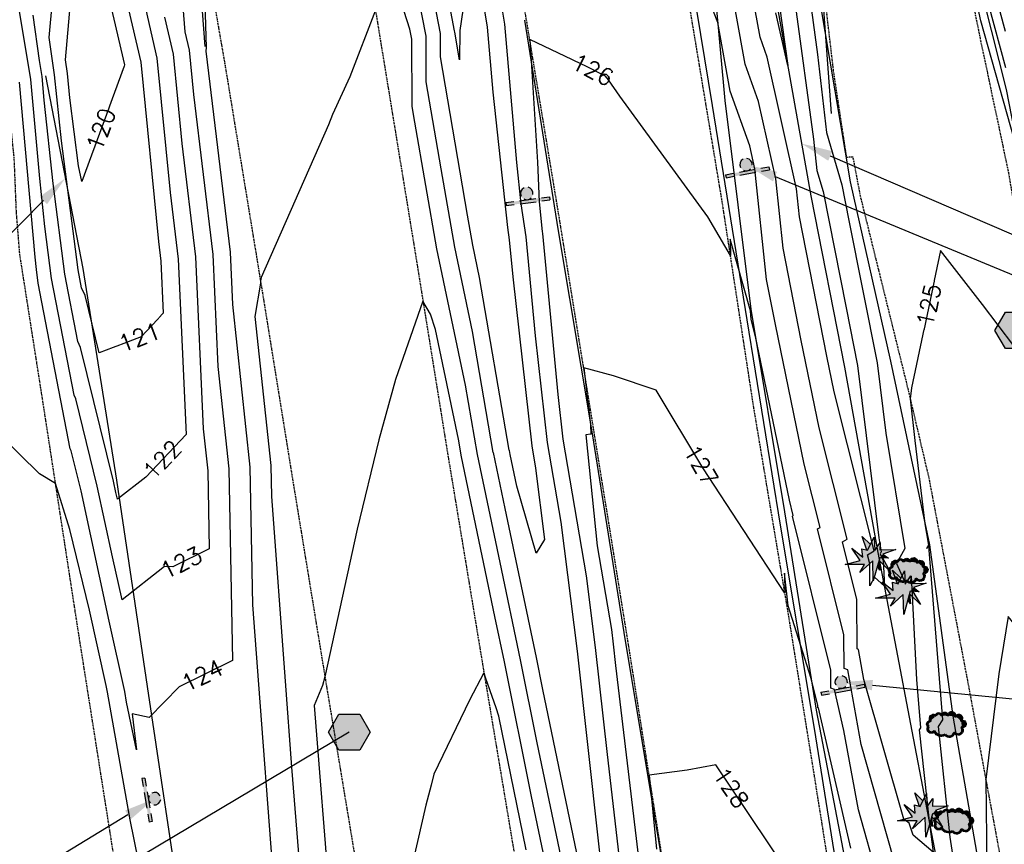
# Model space of a CAD drawing. Header units: feet. Extents: x 351431 to 355879, y 310968 to 329728.
# Tile 189 of 254: x 352935 to 353171, y 324708 to 324905. Entities that reach past the tile are written whole.
import ezdxf

# ---------------------------------------------------------------- set-up
doc = ezdxf.new("R2010")
doc.units = ezdxf.units.FT
doc.header["$MEASUREMENT"] = 0
doc.linetypes.add('D25', pattern=[0.375, 0.25, -0.125])
for name, color, linetype in [('ELIF', 153, 'LINKFENCE'), ('ELIG', 41, 'Continuous'), ('ELTCH-EG1', 253, 'Continuous'), ('ELTCN-EG1', 251, 'Continuous'), ('ELYSP', 1, 'D25'), ('ELYSS', 2, 'Continuous'), ('ESFS', 153, 'Continuous'), ('ESGH', 1, 'Continuous'), ('ESIO', 4, 'Continuous'), ('ESMask', 155, 'Continuous'), ('ETFS', 6, 'Continuous'), ('ETGH', 4, 'Continuous'), ('ETIF', 4, 'Continuous'), ('ETTC', 252, 'Continuous')]:
    doc.layers.add(name, color=color, linetype=linetype)
doc.styles.add('L80', font='simplex', dxfattribs={"height": 4})
doc.styles.add('ROMANSM', font='romansm.shx')
doc.linetypes.add('LINKFENCE', pattern='A,0.25,-0.08,0.25,-0.08,["X",ROMANSM,S=0.08,R=0,X=-0.004,Y=-0.04],-0.12', length=0.78)

# ---------------------------------------------------------------- blocks, each defined once
blk = doc.blocks.new('ESIPUBSIGN')
at = {"layer": 'ESMask'}
h = blk.add_hatch(color=256, dxfattribs=at)
edge = h.paths.add_edge_path()
edge.add_arc((0, 0), 0.03, 90, 450)
for p, q in [((-0.03, 0.1047), (-0.0447, 0.1047)), ((-0.0447, 0.1047), (-0.0447, 0.066)), ((-0.03, 0.1047), (-0.03, 0.066)), ((-0.0447, 0.0381), (-0.0447, -0.0393)), ((-0.03, 0.0381), (-0.03, -0.0393)), ((-0.0447, -0.0672), (-0.0447, -0.1059)), ((-0.03, -0.0672), (-0.03, -0.1059)), ((-0.03, -0.1059), (-0.0447, -0.1059))]:
    blk.add_line(p, q)
for start, end in [(144.2314, 216.3563), (17.9702, 107.0495), (253.5383, 340.7883)]:
    blk.add_arc((0, 0), 0.03, start, end)
blk.add_solid([(-0.0447, -0.1059), (-0.03, -0.1059), (-0.0447, 0.1047), (-0.03, 0.1047)], dxfattribs=at)
blk = doc.blocks.new('ESICTREE')
blk.add_lwpolyline([(-0.0228, 0.0326), (0.0086, 0.0955), (0.012, 0.0318), (0.0384, 0.0707), (0.0368, 0.0342), (0.1121, 0.0359), (0.0509, 0.0144), (0.0782, -0.0055), (0.036, -0.003), (0.0045, -0.1139), (0.002, -0.0179), (-0.0592, -0.0742), (-0.0369, -0.0353), (-0.1304, -0.0353), (-0.0584, -0.0162), (-0.0982, 0.0425), (-0.046, 0.0003), (-0.0493, 0.04)], close=True)
for points in [[(-0.0255, 0.0334), (-0.0485, 0.0988), (-0.0089, 0.0605)], [(0.0483, -0.0037), (0.084, -0.0667), (0.0324, -0.0157), (0.0368, -0.0626), (0.0245, -0.0432)]]:
    blk.add_lwpolyline(points)
at = {"layer": 'ESMask'}
for points in [[(-0.0255, 0.0334), (-0.0485, 0.0988), (-0.0228, 0.0326), (-0.0089, 0.0605)], [(-0.0228, 0.0326), (0.0086, 0.0955), (-0.0369, -0.0353), (0.002, -0.0179)], [(0.002, -0.0179), (0.0086, 0.0955), (0.036, -0.003), (0.012, 0.0318)], [(0.012, 0.0318), (0.0384, 0.0707), (0.036, -0.003), (0.0368, 0.0342)], [(-0.0369, -0.0353), (-0.0584, -0.0162), (-0.046, 0.0003), (-0.0982, 0.0425)], [(-0.046, 0.0003), (-0.0369, -0.0353), (-0.0493, 0.04), (-0.0228, 0.0326)], [(0.0368, 0.0342), (0.1121, 0.0359), (0.036, -0.003), (0.0509, 0.0144)], [(0.036, -0.003), (0.0509, 0.0144), (0.0782, -0.0055)], [(-0.0369, -0.0353), (-0.1304, -0.0353), (-0.0584, -0.0162)], [(-0.0369, -0.0353), (0.002, -0.0179), (-0.0592, -0.0742)], [(0.002, -0.0179), (0.036, -0.003), (0.0045, -0.1139)], [(0.0245, -0.0432), (0.0368, -0.0626), (0.0324, -0.0157)], [(0.0324, -0.0157), (0.036, -0.003), (0.084, -0.0667), (0.0483, -0.0037)]]:
    blk.add_solid(points, dxfattribs=at)
blk = doc.blocks.new('ESIDTREE')
blk.add_lwpolyline([(-0.0825, 0.0208, -0.658219), (-0.0543, 0.049, -0.594626), (-0.0245, 0.0498, -0.704437), (0.0052, 0.0498, -0.885068), (0.0416, 0.0438, -0.916303), (0.0721, 0.0223, -1.027393), (0.0751, -0.0141, -0.880235), (0.0364, -0.0431, -0.569977), (-0.0089, -0.052, -0.370407), (-0.061, -0.0364, -0.824221), (-0.0922, -0.0097, -0.566054), (-0.0825, 0.0208, -0.480508)], format="xyb")
at = {"layer": 'ESMask', "const_width": 0.01}
blk.add_lwpolyline([(-0.0779, 0.0227, -0.792768), (-0.0511, 0.0413, -0.768721), (-0.0289, 0.0473, 0.639322), (-0.0198, 0.0481, -0.704437), (0.0005, 0.0481, 0.72706), (0.01, 0.0484, -0.885068), (0.0366, 0.044, 0.713475), (0.0454, 0.0406, -0.916303), (0.0678, 0.0248, 0.615666), (0.0727, 0.0173, -1.027393), (0.0748, -0.0091, 0.556873), (0.0707, -0.0166, -0.880235), (0.04, -0.0396, 0.556256), (0.0317, -0.0414, -0.62875), (-0.0075, -0.0457, -0.457201), (-0.0599, -0.0275, -1.148825), (-0.0854, -0.0089, -0.666281), (-0.0814, 0.0159, 0.45741)], format="xyb", close=True, dxfattribs=at)
at = {"layer": 'ESMask'}
for points in [[(-0.0825, 0.0208), (-0.0543, 0.049), (0.0721, 0.0223), (0.0416, 0.0438)], [(-0.0187, 0.044), (-0.0158, 0.0532), (-0.0004, 0.0423), (-0.0009, 0.052)], [(0.0105, 0.0432), (0.0168, 0.0574), (0.0348, 0.0399), (0.0336, 0.0548)], [(-0.0825, 0.0208), (-0.0922, -0.0097), (0.0721, 0.0223), (0.0751, -0.0141)], [(-0.079, 0.0326), (-0.0729, 0.0238), (-0.0638, 0.0466), (-0.0573, 0.0372)], [(0.0445, 0.0383), (0.0562, 0.0462), (0.0628, 0.0226), (0.0702, 0.0328)], [(0.0704, -0.0072), (0.085, -0.004), (0.0691, 0.0173), (0.0823, 0.0154)], [(-0.087, -0.0082), (-0.0836, -0.0336), (0.0749, -0.0108), (0.0649, -0.0431)], [(-0.0495, -0.0328), (-0.05, -0.0434), (0.0292, -0.0385), (0.018, -0.0545)]]:
    blk.add_solid(points, dxfattribs=at)
blk = doc.blocks.new('TH')
blk.add_hatch(color=256).paths.add_polyline_path([(-0.05, 0.0866), (0.05, 0.0866), (0.1, 0), (0.05, -0.0866), (-0.05, -0.0866), (-0.1, 0)])
for p, q in [((-0.1, 0), (-0.05, 0.0866)), ((-0.05, 0.0866), (0.05, 0.0866)), ((0.05, 0.0866), (0.1, 0)), ((-0.05, -0.0866), (-0.1, 0)), ((0.1, 0), (0.05, -0.0866)), ((0.05, -0.0866), (-0.05, -0.0866))]:
    blk.add_line(p, q)

msp = doc.modelspace()

# ---------------------------------------------------------------- linework, layer by layer
at = {"layer": 'ELIF', "flags": 128}
for points in [[(353110.38, 324938.63), (353116.29, 324908.37), (353124.28, 324863.08), (353132.33, 324822.08), (353140.36, 324777.81), (353148.44, 324735.08), (353158.31, 324683.93), (353166.9, 324634.57), (353175.42, 324589.05), (353183.44, 324543.69), (353192.55, 324493.76), (353199.73, 324456.14), (353210.29, 324398.49), (353217.04, 324361.44), (353226.23, 324312.11), (353234.53, 324268.15), (353241.15, 324225.34), (353250.32, 324180.76), (353259.63, 324130.26), (353267.41, 324088.16), (353275.97, 324041.83), (353285.13, 323992.61), (353293.43, 323942.5), (353298.47, 323919.12), (353307.06, 323865.8), (353316.3, 323813.4), (353323.15, 323760.62), (353331.15, 323714.26), (353338.94, 323666.21), (353347.86, 323609.35), (353358.01, 323548.78), (353365.87, 323500.71), (353375.13, 323445.75), (353383.15, 323398.35), (353390.57, 323350.68), (353399.52, 323296.79), (353407.61, 323240.76), (353415.09, 323201.77), (353423.17, 323148.1), (353431.96, 323094.65), (353441.3, 323036.84), (353447.07, 323002.32), (353456.63, 322939.16), (353464.01, 322890.13), (353471.35, 322834.46), (353477.53, 322784.54), (353483.18, 322731.36), (353489.82, 322668.48), (353495, 322612.99), (353499.66, 322561.14), (353503.94, 322504.73), (353505.62, 322487.81), (353509.39, 322437.08), (353512.9, 322397.33)], [(352941.3, 324891.78), (352950.18, 324845.71), (352958.26, 324795.06), (352965.57, 324745.74), (352974.1, 324688.66), (352981.19, 324641.23), (352989.89, 324588.43), (352998.26, 324538.07), (353006.94, 324481.06), (353014.66, 324433.49), (353023.9, 324379.6), (353033.24, 324317.17), (353041.06, 324268.59), (353049.23, 324218.96), (353053.1, 324195.55), (353060.96, 324147.56), (353068, 324099.21), (353075.08, 324054.84), (353082.96, 324008.61), (353091.74, 323949.44), (353099.39, 323900.21), (353108.11, 323847.93), (353117.6, 323792.39), (353120.34, 323773.57)]]:
    msp.add_lwpolyline(points, dxfattribs=at)
at = {"layer": 'ELIG', "flags": 128}
for points in [[(353174.78, 324870.14), (353164.93, 324904.86), (353156.42, 324944.07), (353148.87, 324983.71), (353140.04, 325032.18)], [(353087.14, 324968.69), (353092.31, 324935.64), (353100.72, 324884.66), (353109.01, 324833.38), (353116.96, 324784.34), (353125.08, 324735.72), (353133.2, 324684.89), (353142.02, 324638.67)], [(353120.25, 324957.87), (353126.49, 324919.58), (353129.15, 324882.72)], [(352973.67, 324950), (352977.39, 324925.25), (352979.41, 324898.78)], [(353055.86, 324905.08), (353063.9, 324854.67), (353071.98, 324806.11), (353079.9, 324756.64), (353088.19, 324707), (353096.06, 324657.75), (353102.37, 324618.18), (353103.71, 324608.2), (353107.53, 324578.95)]]:
    msp.add_lwpolyline(points, dxfattribs=at)
at = {"layer": 'ELTCN-EG1', "flags": 128}
for points, elevation in [([(353041.08, 324907.46), (353040.33, 324902.56), (353040.25, 324895.57), (353039.13, 324902.17), (353039.12, 324902.49), (353034.41, 324927.46)], 123), ([(353170.98, 324893.66), (353162.82, 324923.72)], 124), ([(353170.86, 324902.38), (353165.18, 324923.3)], 123), ([(353120.53, 324908.81), (353124.93, 324876.64), (353125.78, 324869.14), (353127.26, 324864.12), (353132.76, 324836.29), (353135.5, 324822.49), (353140.59, 324781.3), (353141.15, 324777.92), (353140.9, 324777.48), (353141.64, 324775.83), (353141.89, 324769.72), (353139.5, 324771.87), (353138.45, 324769.81), (353138.42, 324775.06), (353137.87, 324777.25), (353139.46, 324778.2), (353129.9, 324816.2), (353128.15, 324824.68), (353121.63, 324858.06), (353120.92, 324864.69), (353113.88, 324896.18), (353112.17, 324900.97), (353108.53, 324921.02)], 123), ([(353044.26, 324919.43), (353046.93, 324903.41), (353048.25, 324887.85), (353051.74, 324855.48), (353052.18, 324852.53), (353053.03, 324843.66), (353057.55, 324803.27), (353058.47, 324797.93), (353060.61, 324780.88), (353058.61, 324777.62), (353054, 324793.66), (353052.42, 324801.2), (353052.21, 324802.19), (353052.18, 324802.21), (353045.05, 324843.51), (353043.43, 324851.23), (353042.18, 324858.4), (353035.73, 324896.25), (353035.71, 324901.84), (353032.42, 324919.27)], 124), ([(353064.9, 324703.35), (353058.87, 324732.24), (353054.84, 324752.15), (353049.97, 324775.38), (353044.58, 324801.17), (353044.57, 324801.18), (353041.71, 324817.75), (353034.86, 324850.36), (353029.58, 324880.66), (353028.94, 324884.41), (353028.88, 324900.54), (353028.43, 324902.88), (353024.22, 324915.92)], 126), ([(353116.84, 324908.43), (353118.79, 324894.22), (353115.97, 324906.78)], 122), ([(353020.19, 324907.46), (353014.04, 324891.5), (353009.87, 324882.52), (353008.92, 324879.99), (352992.86, 324843.54), (352992.68, 324842.71), (352992.65, 324842.21), (352991.37, 324834.17), (352995.17, 324798.59), (352995.32, 324791.19), (352998.59, 324747.01), (353000.14, 324726.46), (353002.82, 324692.87)], 126), ([(353061.03, 324702.7), (353057.53, 324719.45), (353051.02, 324751.66), (353048.75, 324762.47), (353040.77, 324800.67), (353040.77, 324800.67), (353040.04, 324804.87), (353034.53, 324831.11), (353033.37, 324834.77), (353031.55, 324837.89), (353024.98, 324819.14), (353021.02, 324804.73), (353015.79, 324783.36), (353008.1, 324748.06), (353007.5, 324745.97), (353005.51, 324741.17), (353009.25, 324694.17)], 127), ([(353201.34, 324688.28), (353196.95, 324710.6), (353193.96, 324721.25), (353191.32, 324730.36), (353186.78, 324736.93), (353178.79, 324750.34), (353175.03, 324758.2), (353171.49, 324762.49), (353169.27, 324748.78), (353166.16, 324723.51), (353166.49, 324695.44)], 126), ([(353056.19, 324706.67), (353049.72, 324738.64), (353049.05, 324740.62), (353046.13, 324749.04), (353042.65, 324742.44), (353034.14, 324724.8), (353033.5, 324722.16), (353032.21, 324717.38), (353025.11, 324686.44)], 128)]:
    msp.add_lwpolyline(points, dxfattribs=dict(at, elevation=elevation))
at = {"layer": 'ELYSP', "flags": 128}
for points in [[(351862.52, 329554.66), (351868.48, 329538.31), (351869.42, 329535.95), (351870.63, 329533.34), (351871.84, 329531.02), (351898.68, 329481.43), (351924.63, 329434.28), (351928.34, 329428.36), (351931.88, 329424.34), (351933, 329422.54), (351952.19, 329389.41), (351978.48, 329342.28), (352004.81, 329294.75), (352030.84, 329247.33), (352060.63, 329194.08), (352086.79, 329146.62), (352116.65, 329092.67), (352140.95, 329048.32), (352164.81, 329004.89), (352188.15, 328962.14), (352212.85, 328916.49), (352228.2, 328887.95), (352236.33, 328872.41), (352258.49, 328829.36), (352280.54, 328783.38), (352290.03, 328762.79), (352309.71, 328719.23), (352329.72, 328673.69), (352349.1, 328626.81), (352367.07, 328581.15), (352373.57, 328564.01), (352390.32, 328517.88), (352406.22, 328471.17), (352421.7, 328424.27), (352436.86, 328376.11), (352450.25, 328329.8), (352462.61, 328281.12), (352475.09, 328231.87), (352486.25, 328185.11), (352496.74, 328135.09), (352505.62, 328086.27), (352514.54, 328033.94), (352521.76, 327989.77), (352531.3, 327933.73), (352538.7, 327889.39), (352547.72, 327833.41), (352554.93, 327789.91), (352563.81, 327734.73), (352571.11, 327689.55), (352579.84, 327635.26), (352587.38, 327589.57), (352596.28, 327533.25), (352603.29, 327489.34), (352612.56, 327432.99), (352619.66, 327389.61), (352628.79, 327333.57), (352636.36, 327289.78), (352645.14, 327234.58), (352652.62, 327189.46), (352661.63, 327134.08), (352668.69, 327089.35), (352675.89, 327044.48), (352682.73, 327000.59), (352686.56, 326976.32), (352694.26, 326927.21), (352698.66, 326895.64), (352706.97, 326847.16), (352714.25, 326799.55), (352722.48, 326747.2), (352729.75, 326701.34), (352737.97, 326649.53), (352746.56, 326595.61), (352754.07, 326548.63), (352762.09, 326498.76), (352770.28, 326448.66), (352778.28, 326399.02), (352786.42, 326348.21), (352794.41, 326298.89), (352802.47, 326248.63), (352810.51, 326199.31), (352818.65, 326148.92), (352826.64, 326099.4), (352835.05, 326048.43), (352843, 325999.3), (352851.33, 325946.41), (352858.97, 325899.03), (352867.02, 325848.86), (352874.94, 325799.46), (352883.36, 325747.23), (352891.16, 325699.21), (352899.48, 325647.1), (352907.27, 325599.21), (352915.42, 325548.05), (352923.22, 325499.12), (352931.65, 325447.72), (352940.42, 325398.62), (352949.15, 325347.91), (352957.47, 325299.11), (352966.11, 325246.23), (352973.26, 325199.22), (352981.71, 325147.47), (352989.51, 325099.49), (352994.9, 325068.59), (353000.4, 325032.81), (353006.91, 324993.6), (353012.12, 324957.22), (353021.58, 324898.88), (353029.63, 324849.76), (353037.69, 324799.9), (353045.8, 324751.02), (353054.11, 324701.43), (353062.02, 324652.29), (353070.04, 324602.96), (353077.96, 324553.87), (353085.91, 324505.09), (353094.14, 324454.84), (353102.2, 324406.14), (353110.06, 324356.36), (353118.02, 324307.22), (353125.92, 324257.7), (353133.91, 324207.71), (353141.65, 324159.13), (353149.64, 324109.53), (353157.86, 324060.15), (353165.85, 324010.86), (353173.75, 323961.19), (353181.54, 323912.02), (353189.31, 323862.86), (353197.18, 323812.79), (353205.17, 323763.84), (353213.16, 323713.91), (353220.85, 323664.89), (353228.93, 323615.88), (353236.82, 323566.31), (353244.93, 323517.07), (353252.73, 323467.46), (353260.77, 323417.72), (353268.41, 323368.86), (353276.49, 323319.6), (353284.34, 323270.41), (353292.33, 323221.36), (353299.99, 323171.68), (353307.93, 323122.47), (353316.1, 323072.76), (353323.86, 323023.29), (353332.53, 322971.2), (353340.22, 322922.22), (353347.13, 322874.57), (353353.74, 322823.54), (353359.62, 322773.77), (353365.17, 322724.35), (353370.3, 322674.05), (353375.32, 322625.03), (353379.87, 322575.18), (353384.18, 322525.33), (353387.85, 322475.76), (353391.39, 322426.12), (353394.47, 322376.08), (353397.29, 322326.88), (353399.17, 322276.61), (353401.08, 322227.34), (353402.1, 322175.29), (353403.06, 322127.63), (353403.66, 322075.2), (353403.64, 322026.39), (353403.67, 321975.84), (353403.97, 321926.36), (353403.89, 321875.83), (353404, 321870.12), (353405.85, 321868.24), (353409.01, 321827.04), (353412.79, 321812.81), (353417.65, 321807.44), (353422.66, 321811.83), (353426.67, 321827.75), (353429.86, 321842.46), (353429.64, 321876.49), (353429.54, 321926.15), (353429.75, 321976.4), (353429.79, 322027.56), (353429.97, 322076.64), (353429.72, 322128.27), (353429.25, 322177.1), (353428.85, 322227.79), (353428.22, 322277.97), (353427.15, 322328.04), (353425.56, 322378.43), (353423.62, 322427.85), (353421.45, 322478.53), (353418.44, 322525.97), (353414.47, 322578.5), (353410.55, 322629.29), (353406.58, 322678.66), (353401.12, 322728.54), (353395.2, 322777.93), (353389.23, 322827.82), (353382.69, 322878.03), (353375.18, 322928.17), (353367.76, 322976.62), (353359.81, 323029.14), (353352.32, 323077.72), (353344.64, 323128.12), (353336.86, 323177.53), (353329.17, 323226.11), (353321.25, 323275.45), (353313.08, 323325.09), (353304.98, 323374.58), (353296.9, 323424.28), (353289.12, 323472.69), (353281.01, 323522.56), (353272.96, 323571.98), (353264.82, 323621.91), (353256.83, 323670.94), (353248.87, 323720.32), (353240.85, 323769.6), (353233.06, 323818.82), (353224.88, 323868.78), (353216.97, 323917.79), (353209, 323967.62), (353201.01, 324016.34), (353192.87, 324065.93), (353184.88, 324115.09), (353176.89, 324164.41), (353168.84, 324213.83), (353160.97, 324263.08), (353152.94, 324312.58), (353144.91, 324361.58), (353136.98, 324411.25), (353129.01, 324459.9), (353120.97, 324509.72), (353111.8, 324559.29), (353103.71, 324608.2), (353096.64, 324657.7), (353088.4, 324707.05), (353080.52, 324756.9), (353072.54, 324806.18), (353064.63, 324854.91), (353056.29, 324905.17), (353046.88, 324963), (353040.5, 325001.65), (353034.51, 325038.43), (353032.08, 325056.91), (353025.4, 325088.03), (353026.74, 325090.76), (353025.08, 325099.84), (353017.26, 325149.09), (353009.07, 325199.67), (353001.18, 325249.31), (352992.9, 325300.49), (352985.13, 325349.2), (352977.11, 325399.98), (352969.08, 325449.2), (352960.89, 325500.26), (352953.27, 325549.21), (352944.97, 325600.34), (352937.08, 325649), (352928.75, 325700.88), (352920.89, 325749.35), (352912.73, 325800.14), (352904.9, 325849.4), (352896.71, 325900.39), (352888.84, 325949.1), (352880.4, 326000.29), (352872.64, 326049.08), (352864.39, 326099.28), (352856.34, 326149.02), (352848.26, 326199.2), (352840.19, 326249.08), (352832.22, 326298.89), (352824.01, 326349.18), (352815.93, 326399.61), (352807.57, 326449.38), (352799.67, 326499.18), (352791.56, 326549.6), (352782.84, 326599.22), (352774.42, 326655.56), (352766.72, 326704.51), (352759.08, 326752.71), (352751.12, 326803.37), (352743.48, 326851.72), (352736.98, 326891.46), (352731.78, 326926.57), (352723.7, 326979.14), (352719.25, 327005.2), (352712.08, 327050.01), (352704.85, 327094.46), (352697.35, 327139.97), (352688.23, 327195.49), (352680.89, 327240.25), (352672.13, 327294.7), (352664.68, 327340.33), (352655.67, 327395.92), (352648.53, 327439.83), (352639.52, 327495.27), (352632.47, 327539.74), (352623.57, 327595.47), (352616.32, 327639.82), (352607.25, 327696.56), (352600.2, 327740.15), (352591.08, 327795.89), (352583.74, 327839.91), (352574.34, 327896.71), (352567.07, 327939.86), (352557.56, 327996.32), (352550.22, 328040.19), (352541.44, 328091.31), (352531.4, 328143.34), (352531.45, 328143.34), (352520.62, 328192.63), (352509.03, 328240.63), (352496.55, 328290.59), (352483.55, 328339.04), (352470.58, 328386.05), (352455.86, 328435.02), (352438.97, 328481.36), (352424.2, 328530.36), (352407.62, 328575.42), (352400.09, 328594.71), (352382.61, 328639.43), (352363.23, 328687.59), (352344.26, 328731.71), (352323.27, 328778.58), (352313.92, 328797.66), (352289.67, 328845.52), (352266.59, 328888.4), (352258.52, 328902.89), (352241.23, 328932.66), (352222.63, 328964.17), (352215.23, 328975.86), (352188.32, 329018), (352161.34, 329060.22), (352134.23, 329102.69), (352100.69, 329155.16), (352074.93, 329201.67), (352045.48, 329255.23), (352019.65, 329301.99), (351992.93, 329350.38), (351967.17, 329397.28), (351942.01, 329443.17), (351916.49, 329489.9), (351902.82, 329514.6), (351891.6, 329531.22), (351884.34, 329540.62), (351870.15, 329558.58, 1.1946), (351862.45, 329554.85)], [(353068.78, 325081.2), (353059.79, 325130.82), (353054.34, 325155.7), (353050.44, 325180.1), (353042.67, 325229.05), (353034.75, 325278.39), (353026.9, 325327.68), (353018.78, 325377.2), (353010.76, 325426.96), (353002.8, 325475.92), (353002.27, 325480.56), (353003.09, 325490.02), (352999.17, 325526.21), (352995.92, 325576.57), (352992.11, 325626.32), (352988.61, 325676.13), (352985.03, 325726.54), (352981.58, 325776.61), (352978.35, 325826.48), (352975.51, 325876.67), (352973.38, 325926.93), (352972.55, 325977.71), (352973.45, 326028.64), (352976.27, 326079.44), (352980.56, 326131.21), (352986.11, 326182.56), (352992.85, 326233.84), (352998.89, 326285.84), (353001.66, 326310.07), (353003.03, 326310.18), (353003.26, 326292.83), (353003.37, 326281.97), (353001.14, 326233.1), (352999.43, 326189.08), (352997.03, 326142.19), (352994.25, 326087.03), (352993.07, 326061.77), (352992.64, 326051.58), (352992.11, 326037.31), (352991.6, 326021.32), (352991.39, 326013.91), (352991.22, 326006.55), (352991.1, 325999.01), (352991.03, 325991.05), (352991.02, 325986.83), (352991.04, 325978.9), (352991.11, 325971.5), (352991.23, 325964.39), (352991.4, 325957.34), (352991.97, 325938.45), (352992.25, 325931.14), (352992.61, 325923.15), (352993.36, 325908.17), (352993.86, 325899.19), (352997.17, 325850.58), (353000.97, 325801.36), (353004.35, 325753.19), (353007.68, 325705.72), (353010.79, 325657.89), (353014.16, 325608.78), (353017.99, 325560.75), (353020.5, 325533.13, 0.019742), (353041.98, 325394.4), (353050.75, 325346.25), (353059.79, 325297.37), (353068.79, 325249.36), (353077.56, 325201.69), (353086.07, 325149.74), (353088.55, 325129.46), (353092.31, 325102.76), (353096.48, 325085), (353104.39, 325048.38), (353109.53, 325018.68), (353116.21, 324982.77), (353123.93, 324941.8), (353129.71, 324892.6), (353132.8, 324872.3), (353134.34, 324872.41), (353136.09, 324863.13), (353147.48, 324817.06), (353152.51, 324795.67), (353161.67, 324747.67), (353170, 324702.8), (353178.77, 324656.31), (353187.4, 324609.65), (353195.85, 324563.27), (353205.07, 324513.34), (353214.27, 324462.79), (353223.23, 324413.12), (353232.99, 324360.56), (353250.73, 324265.13), (353259.17, 324218.85), (353268.13, 324171.77), (353276.65, 324124.79), (353285.47, 324077.76), (353293.95, 324031.48), (353302.49, 323984.28), (353310.47, 323936.95), (353318.29, 323888.82), (353325.95, 323841.56), (353334.12, 323792.31), (353341.76, 323744.49), (353349.73, 323695.02), (353357.43, 323647.08), (353365.4, 323599.43), (353373.15, 323550.72), (353381.2, 323501.59), (353388.84, 323454.49), (353399.2, 323390.87), (353410.28, 323322.51), (353417.6, 323276.23), (353425.14, 323230.22), (353432.57, 323183.84), (353440.2, 323137.07), (353448.12, 323088.05), (353455.71, 323041.02), (353463.12, 322993.83), (353470.96, 322944.85), (353478.27, 322897.22), (353484.98, 322850.84), (353491.09, 322801.36), (353496.36, 322753.95), (353501.83, 322704.77), (353506.3, 322657.8), (353510.57, 322609.66), (353514.32, 322562.73), (353517.81, 322514.83), (353520.96, 322466.74), (353523.51, 322418.8), (353525.99, 322369.56), (353527.84, 322321.58), (353528.76, 322269.65), (353528.65, 322264.45), (353528.47, 322260.28), (353528.47, 322257.33), (353527.09, 322256.26), (353523.97, 322256.26), (353517.57, 322284.24), (353507.9, 322334.86), (353500.43, 322385.89), (353491.89, 322434.59), (353488.54, 322458.93), (353485.4, 322482.66), (353479.36, 322532.79), (353473.51, 322583.14), (353467.03, 322633.57), (353461.38, 322683.92), (353455.52, 322734.27), (353449.09, 322784.68), (353442.31, 322834.79), (353435.57, 322884.94), (353427.88, 322934.95), (353419.42, 322984.86), (353410.46, 323034.56), (353401.35, 323086.61), (353392.2, 323135.54), (353383.33, 323184.95), (353373.87, 323234.02), (353364.31, 323283.05), (353354.41, 323331.93), (353348.5, 323363.57), (353344.76, 323367.5), (353342.65, 323380.92), (353334.29, 323430.04), (353326.53, 323479.39), (353318.55, 323528.73), (353310.72, 323578.35), (353302.19, 323627.72), (353294.27, 323676.82), (353286.12, 323726.37), (353278.35, 323775.69), (353270.58, 323825.27), (353262.48, 323874.41), (353254.51, 323923.75), (353246.53, 323972.83), (353238.74, 324022.49), (353230.63, 324071.67), (353222.6, 324121.3), (353214.67, 324170.3), (353206.62, 324219.71), (353198.6, 324269.29), (353190.62, 324318.34), (353182.5, 324367.93), (353174.3, 324417.22), (353165.9, 324466.71), (353157.98, 324515.64), (353150.25, 324564.91), (353142.21, 324614.87), (353134.71, 324663.85), (353126.9, 324713.6), (353119.01, 324762.71), (353110.65, 324812.5), (353103.09, 324861.78), (353094.88, 324911.03), (353086.02, 324968.36), (353081.67, 324997.73), (353073.97, 325043.93), (353068.78, 325081.2)], [(353272.95, 325152.96), (353219.97, 325153.34), (353169.57, 325153.55, -0.376825), (353124.11, 325191.52), (353120.74, 325211.09), (353111.32, 325264.47), (353102.69, 325315.94), (353094.98, 325362, -0.032093), (353092.56, 325389.37), (353092.45, 325413.39), (353092.03, 325468.16), (353091.8, 325518.76), (353091.59, 325568.94), (353091.27, 325619.53), (353090.97, 325684.29), (353090.69, 325732.05), (353090.38, 325782.2), (353090.21, 325828.91), (353089.86, 325881.42), (353089.49, 325930.95), (353089.22, 325979.93), (353089.01, 326030.11), (353088.56, 326081.64), (353088.3, 326133.54), (353088.04, 326177.19), (353087.74, 326218.6), (353087.56, 326251.03), (353087.38, 326253.61), (353087.11, 326256.31), (353086.91, 326257.87), (353086.66, 326259.51), (353086.36, 326261.17), (353086, 326262.83), (353085.58, 326264.44), (353085.1, 326265.95), (353084.54, 326267.32), (353084.09, 326268.23), (353083.61, 326269.08), (353083.1, 326269.87), (353082.56, 326270.62), (353081.98, 326271.32), (353081.37, 326271.98), (353080.72, 326272.61), (353080.04, 326273.21), (353079.32, 326273.79), (353078.57, 326274.36), (353076.95, 326275.45), (353076.09, 326275.99), (353075.3, 326276.45), (353074.52, 326276.86), (353073.74, 326277.23), (353072.97, 326277.54), (353072.2, 326277.82), (353071.42, 326278.06), (353070.64, 326278.27), (353069.84, 326278.44), (353068.19, 326278.72), (353066.45, 326278.92), (353065.53, 326279.01), (353063.36, 326279.16), (353061.33, 326279.21), (353059.37, 326279.16), (353058.4, 326279.1), (353057.43, 326279), (353056.46, 326278.87), (353055.47, 326278.71), (353053.42, 326278.29), (353052.34, 326278.03), (353051.29, 326277.75), (353050.29, 326277.44), (353049.33, 326277.12), (353048.41, 326276.78), (353047.51, 326276.42), (353045.78, 326275.62), (353044.07, 326274.72), (353042.34, 326273.72), (353040.52, 326272.59), (353038.94, 326271.54), (353037.51, 326270.49), (353036.19, 326269.41), (353034.94, 326268.28), (353033.7, 326267.06), (353031.78, 326265.03), (353030.91, 326264.03), (353030.16, 326263.06), (353029.49, 326262.08), (353028.87, 326261.08), (353028.29, 326260.02), (353027.41, 326258.28), (353026.72, 326256.8), (353026.12, 326255.39), (353025.58, 326254.03), (353025.09, 326252.66), (353024.64, 326251.23), (353023.99, 326248.91), (353023.61, 326247.2), (353023.27, 326245.31), (353022.99, 326243.43), (353022.52, 326239.59), (353022.11, 326233.06), (353022.11, 326187.49), (353022.01, 326176.58), (353020.84, 326143.82), (353017.37, 326085.64), (353016.86, 326077.92), (353015.74, 326059.97), (353015.16, 326049.61), (353014.67, 326039.64), (353014.48, 326035.1), (353014.19, 326027.05), (353013.97, 326019.54), (353013.81, 326012.32), (353013.69, 326005.16), (353013.62, 325997.82), (353013.58, 325985.95), (353013.59, 325978.06), (353013.64, 325970.7), (353013.74, 325963.64), (353013.88, 325956.63), (353014.06, 325949.45), (353014.4, 325937.84), (353014.67, 325930.65), (353015.04, 325922.78), (353015.81, 325908.04), (353016.33, 325899.2), (353019.69, 325851.5), (353023.23, 325802.32), (353026.68, 325754.65), (353030.15, 325706), (353033.41, 325658.17), (353037.01, 325608.95), (353040.4, 325561.45), (353042.91, 325535.16, 0.019462), (353061.1, 325414.39), (353062.36, 325408.69), (353066.36, 325398.83), (353067.6, 325399.45), (353068.03, 325389.12), (353074.65, 325351.4), (353083.98, 325302.13), (353092.92, 325254.03), (353101.88, 325205.05), (353111.6, 325155.23), (353116.49, 325135.36), (353124.98, 325109.47), (353131.32, 325088.61), (353135.55, 325053.36), (353139.71, 325031.52), (353135.87, 325030.8), (353136.94, 325024.42), (353143.89, 324987.19), (353149.4, 324957.62), (353151.1, 324948.04), (353155.07, 324948.57), (353164.89, 324900.22), (353171.6, 324868.47), (353179.21, 324822.85), (353182.6, 324799.05), (353188.74, 324752.1), (353194.19, 324706.13), (353202.77, 324660.04), (353211.35, 324613.47), (353219.83, 324567.66), (353229.09, 324516.78), (353238.16, 324466.07), (353247.13, 324416.94), (353256.74, 324365.33), (353264.81, 324348.73), (353281.74, 324336.34), (353301.61, 324329.39), (353315.74, 324328.16), (353325.56, 324327.36), (353373.13, 324327.64), (353419.8, 324328.34), (353465.96, 324329.39), (353510.93, 324331.48), (353556.13, 324333.23), (353605.22, 324330.83), (353631.76, 324326.11), (353664.99, 324308.46), (353702.61, 324279.12), (353737.46, 324247.99)]]:
    msp.add_lwpolyline(points, format="xyb", dxfattribs=at)
msp.add_lwpolyline([(352984.21, 324894.24), (352992.52, 324843.71), (353000.45, 324794.7), (353008.54, 324745.37), (353016.78, 324695.86), (353024.83, 324646.53), (353032.83, 324597.26), (353040.9, 324547.4), (353048.98, 324498.35), (353057.05, 324449.37), (353065.11, 324399.81), (353073.08, 324350.47), (353080.87, 324301.15), (353088.82, 324251.58), (353096.66, 324202.37), (353104.52, 324153.36), (353112.56, 324104.05), (353120.32, 324054.79), (353128.53, 324004.88), (353136.12, 323955.53), (353144.11, 323906.01), (353151.85, 323856.49), (353159.79, 323807.19), (353167.71, 323757.88), (353175.4, 323708.71), (353183.41, 323659.29), (353191.43, 323609.73), (353199.33, 323560.72), (353207.21, 323511.65), (353215.3, 323461.83), (353223.03, 323412.47), (353231.18, 323363.28), (353239.08, 323313.56), (353246.97, 323264.24), (353254.78, 323214.9), (353262.77, 323165.39), (353270.77, 323116.16), (353278.65, 323066.75), (353286.53, 323017.6), (353287.39, 323010.17), (353286.96, 322964.83), (353289.74, 322915.05), (353293.09, 322865.36), (353294.22, 322815.85), (353295.51, 322766.33), (353297.43, 322717), (353299.01, 322667.59), (353300.37, 322618.43), (353301.75, 322569.21), (353303.58, 322520.04), (353304.54, 322470.94), (353305.74, 322422.17), (353305.56, 322388.55), (353305.06, 322388.54), (353299.28, 322387.59), (353297.35, 322389.85), (353294.18, 322443.37), (353290.91, 322495.83), (353287.45, 322546.86), (353282.98, 322598.95), (353278.21, 322649.69), (353273.37, 322699.14), (353267.41, 322750.32), (353261.16, 322800.27), (353254.24, 322851.15), (353246.93, 322901.67), (353239.23, 322951.31), (353231.45, 323000.74), (353223.11, 323052.85), (353214.76, 323104.49), (353206.63, 323155.75), (353198.47, 323206.33), (353191.34, 323255.07), (353187.17, 323283.02), (353190.78, 323284.64), (353185.17, 323304.72), (353180.19, 323320.31), (353174.53, 323355.44), (353166.34, 323406.76), (353158.17, 323457.72), (353149.84, 323509.21), (353141.34, 323562.21), (353133.19, 323613.4), (353124.76, 323665.19), (353116.29, 323717.16), (353108.1, 323768.67), (353099.98, 323819.82), (353091.82, 323871.3), (353083.14, 323925.24), (353074.41, 323979.03), (353066.06, 324031.83), (353057.75, 324083.35), (353049.19, 324136.92), (353040.61, 324189.48), (353031.78, 324241.31), (353024.64, 324289.83), (353016.5, 324341.11), (353008.44, 324391.52), (353000.27, 324442.06), (352991.66, 324494.86), (352983.32, 324545.65), (352974.72, 324598.45), (352966.55, 324649.57), (352957.79, 324704.09), (352948.99, 324759.74), (352940.87, 324812.43), (352935.12, 324849.1), (352934.31, 324859.22), (352933.8, 324871.86), (352932.07, 324889.05), (352925.95, 324916.75), (352922.15, 324940.49), (352916.03, 324979.33), (352909.12, 325019.99), (352901.28, 325070), (352892.97, 325122.86), (352884.56, 325175.29), (352876.23, 325226.6), (352868.01, 325279.24), (352858.95, 325330.37), (352846.81, 325400.48), (352838.11, 325454.47), (352829.09, 325509.39), (352820.44, 325561.85), (352812.42, 325613.94), (352805.56, 325665.83), (352800.29, 325713.74), (352797.31, 325761.29), (352791.48, 325854.23), (352786.83, 325905.82), (352780.9, 325959.93), (352778.48, 325980.88), (352777.45, 325991.16), (352777.56, 325995.61), (352778.61, 325998.74), (352780.86, 325999.62), (352784.24, 325998.78), (352797.22, 325949.41), (352806.48, 325899.94), (352815.96, 325850.93), (352824.47, 325801.87), (352832.78, 325752.64), (352841.47, 325703.34), (352850, 325653.98), (352858.54, 325604.91), (352867.2, 325555.64), (352876.16, 325506.56), (352885.42, 325456.49), (352893.87, 325407.59), (352902.48, 325358.35), (352913.41, 325309.51), (352921.77, 325259.53), (352930.62, 325210.85), (352939.01, 325161.57), (352947.12, 325112.25), (352950.73, 325092.7), (352956.24, 325063.14), (352962.32, 325026.93), (352967.87, 324988.97), (352974.51, 324950.14), (352984.21, 324894.24)], dxfattribs=at)
at = {"layer": 'ELYSS', "flags": 128}
for points in [[(353086.79, 324976.79), (353092.39, 324965.07), (353099.09, 324936.42), (353103.75, 324885.85), (353109.99, 324835.94), (353118.03, 324787.49), (353125.6, 324740.06), (353134.65, 324692.76)], [(353102.83, 324972.64), (353117.65, 324963.93), (353119.06, 324957.88), (353126.49, 324909.43), (353133.68, 324866.37), (353143.39, 324823.51), (353152.67, 324779.59), (353158.24, 324738.66), (353167.32, 324686.48)], [(353157.77, 324944.18), (353164.31, 324939.25), (353164.97, 324933.44), (353162.13, 324923.84), (353171.05, 324888.51), (353182.93, 324827.66), (353188.66, 324784.51), (353193.74, 324735.59), (353201.02, 324678.86), (353208.04, 324642.13), (353216.61, 324597.47), (353227.18, 324552.29), (353235.19, 324501.8), (353244.52, 324449.7), (353253.21, 324403.88), (353262.37, 324369.67), (353275.92, 324360.21), (353284.64, 324361.65), (353290.98, 324368.4)]]:
    msp.add_lwpolyline(points, dxfattribs=at)
at = {"layer": 'ETFS', "linetype": 'ByBlock', "lineweight": -2}
for points in [[(353139.05, 324746.06), (353383.58, 324722.22)], [(352960.97, 324715.03), (352785.88, 324608.46)]]:
    msp.add_lwpolyline(points, dxfattribs=at)
at = {"layer": 'ETFS'}
for points in [[(353115.26, 324866.5), (353108.81, 324870.53), (353116.22, 324868.81)], [(353138.93, 324744.82), (353131.58, 324746.79), (353139.17, 324747.31)], [(352960.32, 324716.09), (352967.37, 324718.93), (352961.62, 324713.96)]]:
    msp.add_solid(points, dxfattribs=at)
at = {"layer": 'ETGH', "linetype": 'ByBlock', "lineweight": -2}
msp.add_lwpolyline([(353013.93, 324734.81), (352792.93, 324603.28)], dxfattribs=at)
at = {"layer": 'ETIF', "linetype": 'ByBlock', "lineweight": -2}
msp.add_lwpolyline([(352940.76, 324861.94), (352782.66, 324701.61)], dxfattribs=at)
at = {"layer": 'ETIF'}
for points in [[(353128.47, 324871.44), (353122.08, 324875.56), (353129.46, 324873.74)], [(352939.87, 324862.82), (352946.03, 324867.28), (352941.65, 324861.06)]]:
    msp.add_solid(points, dxfattribs=at)

# ---------------------------------------------------------------- block references
at = {"layer": 'ESFS'}
for p, xscale, yscale, zscale, rotation in [((353108.81, 324870.53), 50.0000000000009, 50.0000000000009, 50.0000000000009, 100.503429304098), ((353056.36, 324863.62), 49.99999999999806, 49.99999999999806, 49.99999999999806, 97.43414314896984), ((353131.58, 324746.79), 50.00000000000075, 50.00000000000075, 50.00000000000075, 100.3844705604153), ((352967.37, 324718.93), 50.00000000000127, 50.00000000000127, 50.00000000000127, 9.741889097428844)]:
    msp.add_blockref('ESIPUBSIGN', p, dxfattribs=dict(at, xscale=xscale, yscale=yscale, zscale=zscale, rotation=rotation))
at = {"layer": 'ESGH', "xscale": 50, "yscale": 50, "zscale": 50}
for p in [(353173.34, 324830.89), (353013.93, 324734.81)]:
    msp.add_blockref('TH', p, dxfattribs=at)
at = {"layer": 'ESIO', "xscale": 50, "yscale": 50, "zscale": 50}
for name, p in [('ESICTREE', (353139.01, 324776.67)), ('ESIDTREE', (353147.72, 324773.4)), ('ESICTREE', (353146.3, 324768.65)), ('ESIDTREE', (353156.85, 324736.59)), ('ESICTREE', (353151.57, 324715.41)), ('ESIDTREE', (353158.6, 324713.49))]:
    msp.add_blockref(name, p, dxfattribs=at)

# ---------------------------------------------------------------- next in the draw order: texts
at = {"layer": 'ETTC', "char_height": 4, "attachment_point": 5, "style": 'L80', "bg_fill": 3, "box_fill_scale": 1.2, "bg_fill_color": 256}
for s, insert, rotation, bg_fill_transparency in [('{126}', (353072.13, 324893.19, 126), 332.891, 7020284), ('{120}', (352954.54, 324878.95, 120), 69.9211, 7020429), ('{125}', (353152.56, 324836.94, 125), 78.0876, 7020209), ('{121}', (352963.76, 324829.24, 121), 20.9873, 7020434), ('{122}', (352969.18, 324799.98, 122), 46.55, 7020439), ('{127}', (353098.08, 324798.66, 127), 300.9012, 7020459), ('{123}', (352973.75, 324775.35, 123), 26.157, 7020444), ('{124}', (352978.75, 324748.39, 124), 26.157, 7020449), ('{128}', (353105.26, 324721.54, 128), 303.9476, 7020464)]:
    msp.add_mtext(s, dxfattribs=dict(at, insert=insert, rotation=rotation, bg_fill_transparency=bg_fill_transparency))

# ---------------------------------------------------------------- next in the draw order: linework, layer by layer
at = {"layer": 'ELTCH-EG1', "flags": 128}
for points, elevation in [([(352955.07, 324916.33), (352960.15, 324894.4), (352960.06, 324894.05), (352949.98, 324866.47), (352949.19, 324870.23), (352947.12, 324886.5), (352946.5, 324892.28), (352946.03, 324895.56), (352948.06, 324918.36)], 120), ([(353144.25, 324704.04), (353136.34, 324731.87), (353133.12, 324749.69), (353132.25, 324750.05), (353132.21, 324758.11), (353125.92, 324783.42), (353126.55, 324783.79), (353122.75, 324798.91), (353115.84, 324832.31), (353113.74, 324843.06), (353110.91, 324869.51), (353109.69, 324874.98), (353105, 324888.1), (353102.03, 324904.48), (353096.25, 324919.3)], 125), ([(352979.16, 324917.16), (352979.68, 324898.52), (352979.63, 324897.68), (352985.41, 324849.58), (352985.97, 324837.1), (352990.14, 324798.17), (352990.79, 324765.26), (352992.2, 324746.18), (352995.47, 324703.05)], 125), ([(353068.78, 324703.99), (353060.21, 324745.02), (353058.67, 324752.64), (353051.19, 324788.29), (353048.4, 324801.68), (353048.37, 324801.7), (353043.38, 324830.63), (353039.14, 324850.79), (353035.88, 324869.53), (353032.34, 324890.33), (353032.29, 324901.19), (353030.43, 324911.07)], 125), ([(353049.86, 324911.34), (353051.07, 324904.07), (353053.88, 324871.02), (353054.95, 324861.13), (353056.14, 324853.27), (353058.39, 324829.62), (353061.25, 324804.08), (353064.52, 324785.06), (353068.41, 324754.17), (353073.53, 324708.11), (353073.95, 324704.61)], 125), ([(353176.63, 324822.26), (353165.33, 324837.08), (353155.32, 324850.01), (353148.39, 324817.18), (353148.07, 324814.54), (353149.21, 324804.57), (353151.61, 324784.61), (353152.45, 324779.56), (353151.97, 324778.71), (353152.51, 324779.3), (353152.56, 324778.35), (353155.82, 324737.77), (353154.74, 324736.21), (353157.59, 324709.69), (353158.5, 324703.49)], 125), ([(352966.65, 324688.78), (352961.52, 324713.84), (352956.08, 324744.41), (352955.74, 324745.94), (352951.82, 324764.02), (352947.09, 324783.26), (352943.66, 324794.29), (352939.87, 324796.62), (352930.2, 324806.01), (352928.37, 324799.6), (352921.56, 324778.93), (352921.79, 324771.65), (352922.07, 324753.31), (352922.19, 324750.66), (352922.54, 324746.72), (352922.26, 324742.92), (352921.88, 324739.4), (352920.6, 324733.49), (352920.43, 324733.14), (352920.36, 324732.85), (352918.87, 324725.51), (352916.88, 324716.25), (352914.18, 324706.37)], 125)]:
    msp.add_lwpolyline(points, dxfattribs=dict(at, elevation=elevation))
at = {"layer": 'ELTCN-EG1', "flags": 128}
for points, elevation in [([(353124.21, 324909.19), (353125.89, 324896.88), (353128.03, 324878.19), (353131.72, 324865.69), (353133.4, 324857.18), (353140.17, 324823.1), (353142.25, 324806.28), (353146.8, 324778.74), (353144.78, 324775.16), (353146.86, 324770.51), (353148.34, 324772.15), (353149.62, 324747.44), (353150.55, 324735.85), (353150.24, 324735.4), (353152.6, 324713.54), (353153.56, 324706.13), (353148.81, 324710.17), (353147.86, 324713.07), (353146.52, 324714.02), (353137.02, 324747.45), (353135.73, 324754.6), (353135.38, 324754.74), (353135.32, 324766.58), (353131.89, 324780.34), (353133, 324781), (353126.32, 324807.55), (353121.99, 324828.5), (353117.69, 324850.56), (353115.92, 324867.1), (353111.79, 324885.58), (353108.59, 324894.54), (353101.79, 324932.02)], 124), ([(352972.83, 324924.18), (352974.62, 324902.23), (352975.64, 324897.85), (352976.68, 324887.28), (352981.28, 324849.04), (352982.49, 324822.21), (352985.1, 324797.75), (352986.01, 324751.95), (352973.22, 324745.67), (352966.07, 324738.32), (352962.01, 324739.19), (352963.01, 324730.56), (352960.67, 324742.02), (352960.22, 324744.55), (352956.53, 324761.34), (352949.77, 324792.5), (352947.39, 324802.12), (352947.2, 324802.54), (352939.52, 324842.21), (352939.11, 324845.44), (352938.79, 324848.42), (352935.01, 324890.2)], 124), ([(352959.95, 324912.81), (352964.08, 324895.01), (352968.32, 324852.1), (352968.88, 324847.4), (352969.44, 324835), (352964.11, 324829.38), (352954.1, 324825.54), (352950.73, 324839.19), (352949.86, 324841.09), (352949.04, 324845.34), (352945.12, 324876.24), (352943.42, 324891.99), (352942.16, 324900.9), (352943.64, 324917.52)], 121), ([(352964.84, 324909.28), (352967.93, 324895.96), (352971.1, 324863.83), (352973.01, 324847.95), (352974.9, 324806.02), (352965.23, 324795.81), (352958.47, 324790.49), (352958.11, 324792.13), (352957.52, 324794.83), (352949.62, 324826.83), (352948.97, 324828.24), (352945.87, 324844.3), (352943.12, 324865.97), (352940.97, 324885.96), (352940.46, 324891.57), (352939.82, 324895.43), (352938.28, 324906.25)], 122), ([(352969.73, 324905.76), (352971.78, 324896.9), (352973.89, 324875.56), (352977.15, 324848.49), (352979, 324807.31), (352980.07, 324797.33), (352980.44, 324778.63), (352971.72, 324774.35), (352969.69, 324774.4), (352959.58, 324766.44), (352957.32, 324776.73), (352953.65, 324793.67), (352948.5, 324814.48), (352948.09, 324815.39), (352942.7, 324843.25), (352941.12, 324855.71), (352939.88, 324867.19), (352937.73, 324890.89), (352935.04, 324907.18)], 123), ([(353140.43, 324699.54), (353135.67, 324716.29), (353132.24, 324735.25), (353129.99, 324745), (353129.13, 324745.36), (353129.11, 324749.63), (353119.94, 324786.5), (353120.09, 324786.59), (353119.17, 324790.26), (353111.08, 324829.39), (353110.06, 324833.45), (353109.86, 324835.59), (353104.98, 324852.72), (353105.08, 324848.81), (353099.7, 324858), (353078.65, 324886.88), (353075.93, 324890.8), (353075.17, 324891.63), (353070.62, 324893.96), (353057.07, 324900.46), (353058.91, 324871.08), (353059.36, 324861.62), (353060.02, 324854.52), (353060.1, 324854.01), (353063.76, 324815.59), (353064.96, 324804.9), (353070.57, 324772.2), (353072.73, 324755.03), (353075.58, 324729.45), (353078.42, 324705.35)], 126), ([(353133.84, 324707.11), (353126.11, 324740.62), (353126.01, 324740.67), (353126.01, 324741.16), (353124.39, 324747.67), (353118.92, 324765.02), (353118.05, 324772.8), (353118.11, 324768.07), (353098.45, 324798.04), (353087.35, 324816.59), (353077.09, 324820.04), (353069.99, 324821.9), (353071.64, 324808.33), (353071.69, 324806.07), (353070.49, 324805.89), (353073.17, 324779.4), (353076.62, 324759.33), (353077.05, 324755.89), (353077.62, 324750.78), (353082.9, 324706.09)], 127), ([(353118.19, 324702.33), (353101.57, 324727.02), (353094.72, 324725.71), (353085.63, 324724.54), (353087.42, 324706.85)], 128)]:
    msp.add_lwpolyline(points, dxfattribs=dict(at, elevation=elevation))
at = {"layer": 'ETFS', "linetype": 'ByBlock', "lineweight": -2}
msp.add_lwpolyline([(353115.74, 324867.66), (353376.12, 324759.89)], dxfattribs=at)
at = {"layer": 'ETIF', "linetype": 'ByBlock', "lineweight": -2}
msp.add_lwpolyline([(353128.96, 324872.59), (353364.44, 324771.16)], dxfattribs=at)

doc.saveas('drawing.dxf')
